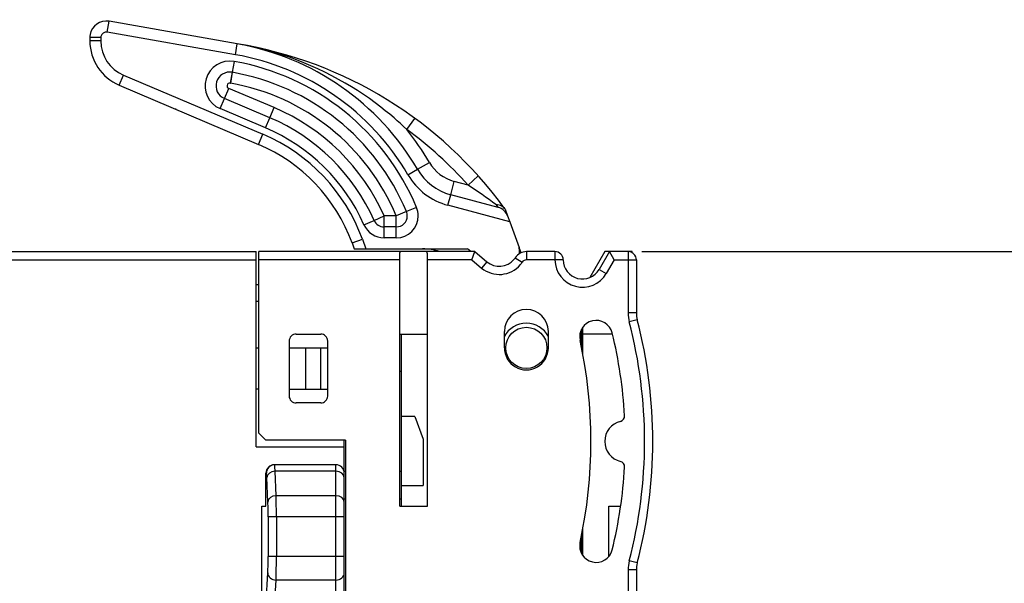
# Model space of a CAD drawing. Extents: x 0 to 187, y 0 to 175.
# Tile 31 of 32: x 115 to 151, y 126 to 147. Entities that reach past the tile are written whole.
import ezdxf

# ---------------------------------------------------------------- set-up
doc = ezdxf.new("R2010")
doc.units = 0
doc.header["$LTSCALE"] = 11.398071
doc.header["$MEASUREMENT"] = 0
doc.layers.get('0').update_dxf_attribs({"linetype": 'CONTINUOUS'})
doc.styles.add('TEXTSTYLE_2', font='txt', dxfattribs={"width": 0.7})
doc.dimstyles.new('DIMSTYLE_1', dxfattribs={"dimtxt": 3.2, "dimasz": 1.9, "dimexe": 1, "dimexo": 0.5, "dimgap": 0.8, "dimtad": 1, "dimdec": 3, "dimtxsty": 'TEXTSTYLE_2', "dimblk": 'OPEN', "dimblk1": 'OPEN', "dimblk2": 'OPEN', "dimcen": 0.09, "dimazin": 3, "dimtp": 0.001969, "dimtm": 0.001969, "dimtfac": 1, "dimtdec": 3, "dimtofl": 0, "dimtmove": 0, "dimatfit": 3, "dimtolj": 1})

# ---------------------------------------------------------------- blocks, each defined once
blk = doc.blocks.new('_OPEN')
at = {"color": 0, "linetype": 'BYBLOCK'}
for p, q in [((0, 0), (-1, 0.263)), ((-1, -0.263), (0, 0)), ((-1, 0), (0, 0))]:
    blk.add_line(p, q, dxfattribs=at)
blk = doc.blocks.new('*D3')
at = {"color": 2, "linetype": 'CONTINUOUS'}
for p, q in [((137.723, 138.352), (184.912, 138.352)), ((184.912, 138.352), (186.712, 138.352)), ((185.712, 138.352), (185.712, 78.602)), ((185.712, 18.852), (185.712, 78.602)), ((137.723, 18.852), (184.912, 18.852)), ((184.912, 18.852), (186.712, 18.852))]:
    blk.add_line(p, q, dxfattribs=at)
at = {"color": 2, "linetype": 'CONTINUOUS', "xscale": 1.9, "yscale": 1.9, "zscale": 1.9}
for p, rotation in [((185.712, 138.352), 90), ((185.712, 18.852), 270)]:
    blk.add_blockref('_OPEN', p, dxfattribs=dict(at, rotation=rotation))
at = {"color": 2, "linetype": 'CONTINUOUS', "insert": (181.712, 78.176), "char_height": 3.2, "width": 6.72, "attachment_point": 2, "rotation": 90, "style": 'TEXTSTYLE_2'}
blk.add_mtext('120', dxfattribs=at)

msp = doc.modelspace()

# ---------------------------------------------------------------- linework, layer by layer
at = {"color": 7, "linetype": 'CONTINUOUS'}
for p, q in [((118.2837, 146.334), (118.3529, 146.7277)), ((123.0128, 145.9061), (118.3529, 146.7277)), ((117.6487, 146.1369), (117.6487, 146.0153)), ((118.0487, 146.1369), (117.6487, 146.1369)), ((118.0487, 146.1369), (118.0487, 146.0153)), ((122.9432, 145.5123), (118.2837, 146.334)), ((118.0487, 146.0153), (117.6487, 146.0153)), ((122.9432, 145.5123), (123.0128, 145.9061)), ((123.1833, 145.8754), (123.0128, 145.9061)), ((123.3531, 145.8431), (123.1833, 145.8754)), ((123.523, 145.8076), (123.3531, 145.8431)), ((123.6928, 145.7697), (123.523, 145.8076)), ((123.9199, 145.7146), (123.6928, 145.7697)), ((124.1459, 145.655), (123.9199, 145.7146)), ((124.3708, 145.5905), (124.1459, 145.655)), ((124.6385, 145.5075), (124.3708, 145.5905)), ((124.9045, 145.4179), (124.6385, 145.5075)), ((125.168, 145.3221), (124.9045, 145.4179)), ((122.8932, 145.2674), (122.8236, 144.8733)), ((122.8998, 145.266), (122.8305, 144.8722)), ((122.8932, 145.2674), (122.8998, 145.266)), ((125.4295, 145.2198), (125.168, 145.3221)), ((125.6882, 145.1117), (125.4295, 145.2198)), ((125.9442, 144.997), (125.6882, 145.1117)), ((118.715, 144.4044), (118.8714, 144.7723)), ((118.8714, 144.7723), (123.9398, 142.6209)), ((122.8236, 144.8733), (122.7544, 144.4795)), ((122.8305, 144.8722), (122.7609, 144.4781)), ((122.8236, 144.8733), (122.8305, 144.8722)), ((126.1977, 144.876), (125.9442, 144.997)), ((126.4482, 144.7492), (126.1977, 144.876)), ((126.6956, 144.6166), (126.4482, 144.7492)), ((118.715, 144.4044), (123.7838, 142.2529)), ((122.7544, 144.4795), (122.7609, 144.4781)), ((126.9398, 144.4781), (126.6956, 144.6166)), ((127.1627, 144.3445), (126.9398, 144.4781)), ((127.3829, 144.2063), (127.1627, 144.3445)), ((122.5415, 143.9207), (122.6979, 144.289)), ((124.3501, 143.5876), (122.6979, 144.289)), ((127.5999, 144.063), (127.3829, 144.2063)), ((127.8138, 143.9152), (127.5999, 144.063)), ((122.3854, 143.5524), (122.5415, 143.9207)), ((124.1937, 143.2193), (122.5415, 143.9207)), ((124.1937, 143.2193), (124.3501, 143.5876)), ((128.0243, 143.7629), (127.8138, 143.9152)), ((128.2314, 143.6062), (128.0243, 143.7629)), ((128.3944, 143.4773), (128.2314, 143.6062)), ((120.7834, 143.5262), (120.7638, 143.5348)), ((124.0377, 142.851), (122.3854, 143.5524)), ((128.5552, 143.3461), (128.3944, 143.4773)), ((128.714, 143.2117), (128.5552, 143.3461)), ((124.0377, 142.851), (124.1937, 143.2193)), ((128.8312, 143.1097), (128.714, 143.2117)), ((128.9469, 143.006), (128.8312, 143.1097)), ((129.0617, 142.9003), (128.9469, 143.006)), ((129.175, 142.7935), (129.0617, 142.9003)), ((129.175, 142.7935), (129.4706, 143.1966)), ((123.7838, 142.2529), (123.9398, 142.6209)), ((129.5643, 141.3455), (129.996, 141.5977)), ((129.2191, 141.1436), (129.5643, 141.3455)), ((131.7757, 141.105), (131.4033, 140.7719)), ((130.7732, 140.4229), (130.9027, 140.9059)), ((131.4033, 140.7719), (130.9027, 140.9059)), ((130.6698, 140.0367), (130.7732, 140.4229)), ((132.5016, 139.9599), (130.7732, 140.4229)), ((132.9198, 139.4338), (130.6698, 140.0367)), ((132.4165, 140.0632), (132.4744, 140.0601)), ((132.4165, 140.0632), (132.5013, 139.9602)), ((132.4744, 140.0601), (132.5305, 140.0505)), ((132.5305, 140.0505), (132.5788, 140.0357)), ((132.5788, 140.0357), (132.6235, 140.0157)), ((132.6235, 140.0157), (132.6638, 139.9902)), ((127.9847, 139.4896), (128.3506, 139.6519)), ((128.3506, 138.8519), (128.3506, 139.6519)), ((128.7915, 139.6519), (128.3506, 139.6519)), ((129.1609, 139.8062), (128.7915, 139.6519)), ((128.7915, 138.8519), (128.7915, 139.6519)), ((129.5298, 139.9602), (129.1609, 139.8062)), ((132.6638, 139.9902), (132.6993, 139.9599)), ((132.6993, 139.9599), (132.7293, 139.9251)), ((132.7524, 139.893), (132.7293, 139.9251)), ((132.7527, 139.8927), (132.8416, 139.6488)), ((132.842, 139.6481), (132.9198, 139.4338)), ((127.6192, 139.3274), (127.9847, 139.4896)), ((132.9198, 139.4338), (133.2592, 138.5019)), ((128.7915, 139.2519), (128.3506, 139.2519)), ((127.1841, 138.6693), (127.5603, 138.8061)), ((127.1841, 138.6693), (127.2633, 138.4519)), ((127.5603, 138.8061), (127.6891, 138.4519)), ((128.7915, 138.8519), (128.3506, 138.8519)), ((83.2991, 138.352), (123.6983, 138.352)), ((123.6983, 131.2521), (123.6983, 138.352)), ((123.7982, 131.7519), (123.7982, 138.352)), ((131.6541, 138.352), (123.7982, 138.352)), ((127.2637, 138.4519), (131.3874, 138.4519)), ((128.9232, 138.2755), (128.9252, 138.3097)), ((128.9232, 129.1019), (128.9232, 138.2755)), ((128.9252, 138.3097), (128.9283, 138.3235)), ((128.9283, 138.3235), (128.9321, 138.3327)), ((128.9321, 138.3327), (128.9369, 138.3403)), ((128.9369, 138.3403), (128.949, 138.3493)), ((128.949, 138.3493), (128.9648, 138.352)), ((129.8974, 138.3493), (129.8816, 138.352)), ((129.9095, 138.3403), (129.8974, 138.3493)), ((129.9143, 138.3327), (129.9095, 138.3403)), ((129.9181, 138.3235), (129.9143, 138.3327)), ((129.9212, 138.3097), (129.9181, 138.3235)), ((129.9233, 138.2755), (129.9212, 138.3097)), ((129.9233, 129.1019), (129.9233, 138.2755)), ((131.5066, 138.352), (131.3874, 138.4519)), ((131.5449, 138.052), (131.6537, 138.3517)), ((131.6541, 138.352), (132.0899, 137.9862)), ((133.2688, 138.3885), (133.2592, 138.5019)), ((133.3294, 138.3079), (133.2592, 138.5019)), ((133.5347, 138.352), (133.5347, 138.052)), ((134.5649, 138.352), (133.5347, 138.352)), ((134.5649, 138.352), (134.5649, 138.052)), ((136.3732, 138.352), (135.8285, 137.4084)), ((136.5437, 138.352), (136.1713, 137.7068)), ((137.3733, 138.352), (136.3732, 138.352)), ((136.717, 138.052), (136.5437, 138.3517)), ((137.2231, 138.352), (137.2231, 136.1255)), ((137.3733, 138.3117), (137.3733, 138.352)), ((67.1161, 138.052), (123.6983, 138.052)), ((128.9232, 138.052), (123.7982, 138.052)), ((131.5449, 138.052), (129.9233, 138.052)), ((131.5449, 138.052), (131.897, 137.7564)), ((132.0899, 137.9862), (131.897, 137.7564)), ((133.1203, 138.1315), (133.369, 137.9638)), ((134.5649, 138.052), (133.5347, 138.052)), ((134.8649, 138.0534), (134.5649, 138.052)), ((136.717, 138.052), (136.4311, 137.5569)), ((136.717, 138.052), (137.5231, 138.052)), ((137.5231, 138.052), (137.5231, 136.1255)), ((136.1713, 137.7068), (136.4311, 137.5569)), ((123.6983, 137.1521), (123.7982, 137.1521)), ((123.6983, 136.552), (123.7982, 136.552)), ((137.5231, 136.1255), (137.2231, 136.1255)), ((137.5555, 135.8726), (137.2654, 135.7968)), ((125.1484, 135.352), (126.0482, 135.352)), ((128.9232, 135.352), (129.9233, 135.352)), ((128.9731, 135.352), (128.9731, 129.1019)), ((132.7231, 134.8522), (132.7231, 135.4519)), ((134.3233, 134.8522), (134.3233, 135.4519)), ((135.5233, 134.9025), (135.5233, 135.515)), ((135.5732, 134.6489), (135.5732, 135.5994)), ((136.6557, 135.352), (135.5732, 135.352)), ((124.8983, 135.1019), (124.8983, 133.1021)), ((126.2983, 133.1021), (126.2983, 135.1019)), ((135.5732, 135.1598), (135.5233, 135.1391)), ((123.6983, 134.8522), (123.7982, 134.8522)), ((124.8983, 134.8522), (126.2983, 134.8522)), ((125.4984, 133.3522), (125.4984, 134.8522)), ((126.0382, 134.8522), (126.0382, 133.3522)), ((128.9232, 134.0019), (128.9731, 134.0019)), ((123.7982, 133.3522), (123.6983, 133.3522)), ((124.8983, 133.3522), (126.2983, 133.3522)), ((126.0482, 132.8519), (125.1484, 132.8519)), ((128.9783, 129.852), (128.9783, 132.3521)), ((129.4733, 132.3521), (128.9783, 132.3521)), ((129.4733, 132.3521), (129.7734, 131.5276)), ((123.7982, 131.7519), (124.0483, 131.5021)), ((126.9484, 131.5021), (124.0483, 131.5021)), ((126.8981, 121.5772), (126.8981, 131.5021)), ((126.9484, 131.5021), (126.9484, 121.5772)), ((129.7734, 131.5276), (129.7734, 129.852)), ((123.6983, 131.2521), (126.8981, 131.2521)), ((126.5984, 130.602), (124.3556, 130.602)), ((124.4235, 129.4754), (124.3867, 130.368)), ((126.5984, 130.368), (124.3867, 130.368)), ((126.5984, 125.2021), (126.5984, 130.602)), ((126.9484, 130.3522), (126.894, 130.3522)), ((128.9731, 130.3522), (128.9232, 130.3522)), ((124.0552, 129.1019), (124.0552, 130.3019)), ((124.0711, 130.3019), (124.0552, 130.3019)), ((124.1238, 129.2456), (124.0866, 130.1382)), ((128.9783, 129.852), (129.7734, 129.852)), ((126.5984, 129.4754), (124.4235, 129.4754)), ((126.9484, 129.3521), (126.8981, 129.3521)), ((128.9731, 129.3521), (128.9232, 129.3521)), ((123.8981, 125.5022), (123.8981, 129.1019)), ((123.8981, 129.1019), (124.0552, 129.1019)), ((128.9232, 129.1019), (129.9233, 129.1019)), ((136.5234, 127.2678), (136.5234, 129.1019)), ((136.5234, 129.1019), (136.9551, 129.1019)), ((124.1324, 128.7092), (124.1324, 127.2681)), ((126.8981, 128.7092), (124.1324, 128.7092)), ((124.4325, 128.7092), (124.4325, 127.2681)), ((135.5732, 127.3047), (135.5732, 128.2551)), ((135.5233, 127.3891), (135.5233, 128.0016)), ((135.4733, 127.7653), (135.4733, 127.5389)), ((135.5732, 127.7522), (135.5233, 127.7522)), ((126.8981, 127.2681), (124.1324, 127.2681)), ((137.2231, 126.7786), (137.2231, 97.8689)), ((137.5231, 126.7786), (137.2231, 126.7786)), ((137.5555, 127.0315), (137.2654, 127.1072)), ((137.5231, 126.7786), (137.5231, 97.8689)), ((124.0587, 125.6018), (124.1207, 126.668)), ((124.3584, 125.3444), (124.4204, 126.4106)), ((126.5984, 126.4106), (124.4204, 126.4106))]:
    msp.add_line(p, q, dxfattribs=at)
for centre, radius, start, end in [((119.3986, 146.0152), 1.7499, 179.99666, 247.00449), ((119.399, 146.0153), 1.3503, 179.99795, 247.00007), ((120.5988, 131.1014), 15.0002, 36.03189, 80.7391), ((121.3638, 136.5512), 9.4991, 30.31193, 80.00352), ((121.3631, 136.5502), 9.1003, 30.31459, 80.00112), ((122.7371, 144.3809), 0.9001, 80.01401, 246.99709), ((121.3631, 136.5505), 8.85, 22.66123, 80.00064), ((122.7368, 144.3809), 0.5, 80.00529, 246.99669), ((121.3632, 136.5506), 8.45, 22.66111, 80), ((121.3636, 136.5513), 8.0491, 22.65703, 80.00316), ((121.3636, 136.5509), 7.6442, 23.93258, 67.00205), ((121.3633, 136.5508), 7.2443, 23.93312, 67.00108), ((121.3639, 136.5507), 6.5941, 20.00051, 67.00552), ((121.3634, 136.5508), 6.8443, 23.93357, 67.00006), ((120.6161, 131.1206), 14.4745, 41.81886, 53.74991), ((121.3541, 136.5443), 10.0109, 30.31703, 38.6261), ((121.3628, 136.5508), 6.1948, 19.99764, 66.99543), ((131.2907, 142.3546), 1.4998, 210.31283, 255.00664), ((131.2901, 142.3538), 2.3987, 210.29956, 255.01293), ((131.2917, 142.3557), 2.0011, 210.31854, 254.98118), ((121.385, 125.3618), 18.3801, 53.11652, 56.97097), ((132.3719, 139.4766), 0.5004, 20.04589, 74.97787), ((128.3505, 139.6521), 0.8001, 203.94199, 270.00562), ((128.3507, 139.6525), 0.4007, 203.9986, 269.97814), ((129.7481, 136.4488), 2.0032, 71.82825, 89.99726), ((133.535, 137.8518), 0.5002, 90.02756, 145.99888), ((134.5651, 138.0523), 0.2998, 0.2083, 90.05504), ((137.2231, 138.0519), 0.3001, 0.00202, 89.99798), ((133.5348, 137.8521), 0.1999, 90.0186, 146.03009), ((135.565, 138.0572), 1.0002, 180.29826, 329.98815), ((135.5651, 138.0573), 0.7002, 180.3239, 329.95834), ((133.5232, 135.4518), 0.8001, 0.01137, 179.98863), ((138.5303, 136.1269), 1.3072, 180.06442, 194.62746), ((138.5339, 136.1264), 1.0108, 180.05325, 194.54295), ((133.5232, 134.852), 0.9001, 27.25731, 152.74269), ((136.0624, 135.2522), 0.5999, 13.81788, 192.34145), ((120.6247, 131.452), 17.1986, 345.36713, 14.63287), ((120.6272, 131.452), 17.496, 345.36492, 14.63508), ((125.1484, 135.1019), 0.2501, 89.99743, 180.00257), ((126.0482, 135.102), 0.2501, 359.99053, 90.00139), ((120.6513, 131.4565), 16.4716, 3.23568, 13.83577), ((118.6897, 131.4522), 17.1836, 347.66194, 12.33806), ((133.5232, 134.852), 0.8001, 179.98837, 0.01163), ((125.1484, 133.102), 0.2501, 179.99688, 270.00312), ((126.0482, 133.102), 0.2501, 269.99807, 0.01001), ((137.1234, 131.452), 0.75, 103.77775, 256.22225), ((136.8972, 132.3745), 0.1997, 283.75637, 3.34496), ((136.8972, 130.5295), 0.1997, 356.65504, 76.24363), ((124.3556, 130.3016), 0.3004, 89.99657, 179.93713), ((124.3709, 130.3022), 0.2998, 90.01637, 180.05206), ((126.5981, 130.302), 0.3, 359.98744, 89.94412), ((120.6513, 131.4476), 16.4716, 346.16423, 356.76432), ((95.9591, 128.7858), 28.4732, 359.84591, 1.38785), ((110.1827, 128.7628), 13.9499, 359.7798, 1.98347), ((136.0624, 127.652), 0.5999, 167.63857, 346.17256), ((111.6736, 127.2038), 12.459, 357.53531, 0.296), ((98.0067, 127.1785), 26.4256, 358.33487, 0.19434), ((138.5303, 126.7771), 1.3072, 165.37242, 179.9357), ((138.5339, 126.7777), 1.0107, 165.45689, 179.94691)]:
    msp.add_arc(centre, radius, start, end, dxfattribs=at)
for points, knots in [([(118.3529, 146.7277), (118.0267, 146.7853), (117.7156, 146.5676), (117.6581, 146.2413), (117.6518, 146.2069), (117.6487, 146.1721), (117.6487, 146.1369)], [0, 0, 0, 0, 1, 1, 1, 2, 2, 2, 2]), ([(118.2837, 146.334), (118.1748, 146.3533), (118.0711, 146.2806), (118.0518, 146.1717), (118.0497, 146.1603), (118.0487, 146.1486), (118.0487, 146.1369)], [0, 0, 0, 0, 1, 1, 1, 2, 2, 2, 2]), ([(122.7544, 144.4795), (122.7, 144.4891), (122.6479, 144.4526), (122.6383, 144.3982), (122.6304, 144.3524), (122.6552, 144.3072), (122.6979, 144.289)], [0, 0, 0, 0, 1, 1, 1, 2, 2, 2, 2]), ([(128.7915, 138.8519), (129.2336, 138.8519), (129.5915, 139.2102), (129.5915, 139.6519), (129.5915, 139.758), (129.5708, 139.8627), (129.5298, 139.9602)], [0, 0, 0, 0, 1, 1, 1, 2, 2, 2, 2]), ([(128.7915, 139.2519), (129.0127, 139.2519), (129.1915, 139.431), (129.1915, 139.6519), (129.1915, 139.7049), (129.1812, 139.7573), (129.1609, 139.8062)], [0, 0, 0, 0, 1, 1, 1, 2, 2, 2, 2]), ([(131.897, 137.7564), (132.32, 137.4015), (132.9508, 137.4566), (133.3057, 137.8797), (133.3284, 137.9066), (133.3494, 137.9348), (133.369, 137.9638)], [0, 0, 0, 0, 1, 1, 1, 2, 2, 2, 2]), ([(132.0899, 137.9862), (132.3858, 137.7378), (132.8275, 137.7764), (133.0759, 138.0726), (133.0917, 138.0916), (133.1065, 138.1109), (133.1203, 138.1315)], [0, 0, 0, 0, 1, 1, 1, 2, 2, 2, 2]), ([(134.2734, 134.8522), (134.2734, 135.2663), (133.9375, 135.6022), (133.5234, 135.6022), (133.1089, 135.6022), (132.7734, 135.2663), (132.7734, 134.8522), (132.7734, 134.4377), (133.1089, 134.1022), (133.5234, 134.1022), (133.9375, 134.1022), (134.2734, 134.4377), (134.2734, 134.8522), (134.2734, 134.8522), (134.2734, 134.8522), (134.2734, 134.8522)], [0, 0, 0, 0, 1, 1, 1, 2, 2, 2, 3, 3, 3, 4, 4, 4, 5, 5, 5, 5]), ([(124.3867, 130.368), (124.3867, 130.368), (124.3798, 130.5324), (124.3798, 130.5324), (124.3798, 130.5324), (124.3757, 130.5809), (124.3757, 130.5809), (124.3757, 130.5809), (124.3725, 130.5995), (124.3725, 130.5995), (124.3718, 130.6013), (124.3715, 130.6016), (124.3715, 130.6016)], [0, 0, 0, 0, 1, 1, 1, 2, 2, 2, 3, 3, 3, 4, 4, 4, 4])]:
    msp.add_open_spline(points, degree=3, knots=knots, dxfattribs=at)
for points in [[(133.2695, 138.2755), (133.2723, 138.3135), (133.2723, 138.351), (133.2688, 138.3885)], [(124.3867, 130.368), (124.2234, 130.3653), (124.0904, 130.2633), (124.0866, 130.1382)], [(126.8981, 130.1382), (126.8981, 130.265), (126.7638, 130.368), (126.5984, 130.368)], [(124.0866, 130.1382), (124.0825, 130.244), (124.0766, 130.3019), (124.0711, 130.3019)], [(124.4235, 129.4754), (124.2606, 129.4727), (124.1276, 129.3703), (124.1238, 129.2456)], [(126.8981, 129.2456), (126.8981, 129.3724), (126.7638, 129.4754), (126.5984, 129.4754)], [(124.1207, 126.668), (124.1238, 126.5278), (124.2571, 126.4134), (124.4204, 126.4106)], [(126.5984, 126.4106), (126.7638, 126.4106), (126.8981, 126.5261), (126.8981, 126.668)]]:
    msp.add_open_spline(points, degree=3, dxfattribs=at)

# ---------------------------------------------------------------- dimensions: what is measured, and where the dimension line sits
at = {"color": 2, "linetype": 'CONTINUOUS'}
dim = msp.add_linear_dim(base=(185.7116, 138.352), p1=(137.2231, 18.8522), p2=(137.2231, 138.352), angle=90, text='120', dimstyle='DIMSTYLE_1', dxfattribs=at)
dim.commit()
dim.dimension.update_dxf_attribs({"geometry": '*D3', "text_midpoint": (185.7116, 78.3161), "dimtype": 160})

doc.saveas('drawing.dxf')
